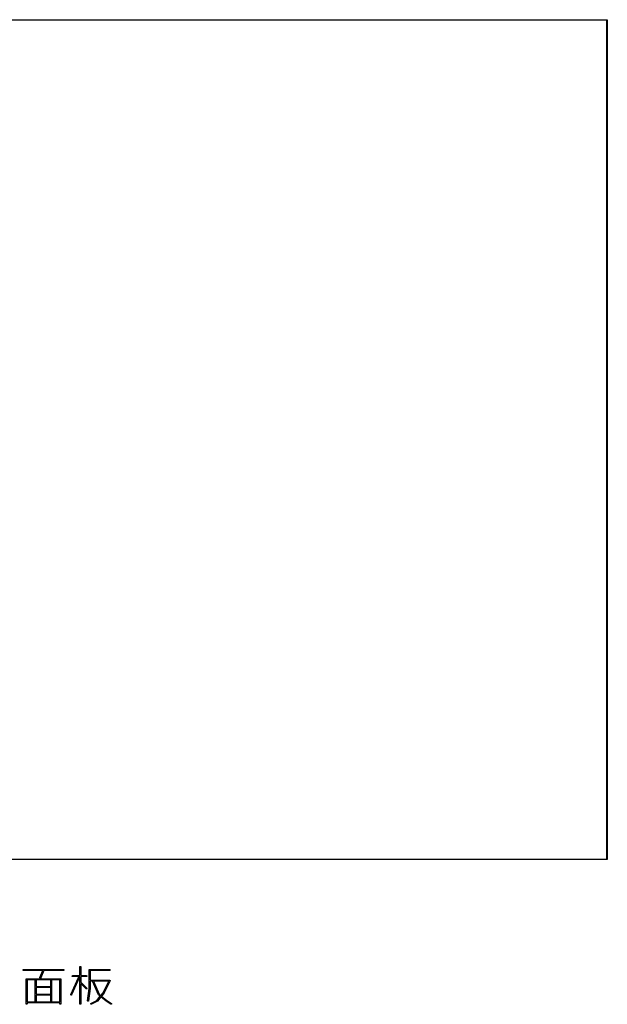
# Model space of a CAD drawing. Extents: x 24 to 204, y -176 to -24.
# Tile 6 of 6: x 113 to 204, y -176 to -24. Entities that reach past the tile are written whole.
import ezdxf

# ---------------------------------------------------------------- set-up
doc = ezdxf.new("R2010")
doc.units = 0
doc.layers.add('BLACK', color=7, linetype='CONTINUOUS')

msp = doc.modelspace()

# ---------------------------------------------------------------- linework, layer by layer
at = {"layer": 'BLACK', "linetype": 'CONTINUOUS'}
for p, q in [((24, -23.975), (204, -23.975)), ((203.975, -24.025), (24.025, -24.025)), ((203.975, -153.975), (203.975, -24.025)), ((204, -23.975), (204.009567, -23.976903)), ((204.009567, -23.976903), (204.023097, -23.990433)), ((204.023097, -23.990433), (204.025, -24)), ((204.025, -24), (204.025, -154)), ((24.025, -153.975), (203.975, -153.975)), ((204.025, -154), (204.023097, -154.009567)), ((204, -154.025), (24, -154.025)), ((204.009567, -154.023097), (204, -154.025)), ((204.023097, -154.009567), (204.009567, -154.023097)), ((122.309395, -170.666009), (122.310836, -170.651377)), ((122.309395, -172.01958), (122.309395, -170.666009)), ((122.310836, -170.651377), (122.322035, -170.624341)), ((122.322035, -170.624341), (122.342727, -170.603649)), ((122.342727, -170.603649), (122.369763, -170.59245)), ((122.369763, -170.59245), (122.399027, -170.59245)), ((122.399027, -170.59245), (122.426063, -170.603649)), ((122.426063, -170.603649), (122.446755, -170.624341)), ((122.446755, -170.624341), (122.457954, -170.651377)), ((122.457954, -170.651377), (122.459395, -170.666009)), ((122.459395, -170.666009), (122.459395, -172.01958)), ((113.501313, -171.127568), (113.512512, -171.100532)), ((113.501313, -171.156832), (113.501313, -171.127568)), ((113.512512, -171.183868), (113.501313, -171.156832)), ((113.512512, -171.100532), (113.533204, -171.07984)), ((113.533204, -171.20456), (113.512512, -171.183868)), ((113.533204, -171.07984), (113.56024, -171.068641)), ((113.56024, -171.215759), (113.533204, -171.20456)), ((113.56024, -171.068641), (113.574872, -171.0672)), ((113.574872, -171.2172), (113.56024, -171.215759)), ((113.574872, -171.0672), (119.765348, -171.0672)), ((116.559332, -171.2172), (113.574872, -171.2172)), ((116.124284, -172.304822), (116.559332, -171.2172)), ((116.720888, -171.2172), (116.263556, -172.36053)), ((119.765348, -171.2172), (116.720888, -171.2172)), ((119.765348, -171.0672), (119.77998, -171.068641)), ((119.77998, -171.215759), (119.765348, -171.2172)), ((119.77998, -171.068641), (119.807016, -171.07984)), ((119.807016, -171.20456), (119.77998, -171.215759)), ((119.807016, -171.07984), (119.827708, -171.100532)), ((119.827708, -171.183868), (119.807016, -171.20456)), ((119.827708, -171.100532), (119.838907, -171.127568)), ((119.838907, -171.156832), (119.827708, -171.183868)), ((119.838907, -171.127568), (119.838907, -171.156832)), ((120.887547, -174.920688), (122.078022, -172.301641)), ((121.12036, -172.079948), (121.131559, -172.052912)), ((121.12036, -172.109212), (121.12036, -172.079948)), ((121.131559, -172.136248), (121.12036, -172.109212)), ((121.131559, -172.052912), (121.152251, -172.03222)), ((121.152251, -172.15694), (121.131559, -172.136248)), ((121.152251, -172.03222), (121.179287, -172.021021)), ((121.179287, -172.168139), (121.152251, -172.15694)), ((121.179287, -172.021021), (121.193919, -172.01958)), ((121.193919, -172.16958), (121.179287, -172.168139)), ((121.193919, -172.01958), (122.309395, -172.01958)), ((122.309395, -172.16958), (121.193919, -172.16958)), ((122.078022, -172.301641), (122.085389, -172.288917)), ((122.085389, -172.288917), (122.106772, -172.268938)), ((122.106772, -172.268938), (122.134172, -172.258663)), ((122.134172, -172.258663), (122.163418, -172.259656)), ((122.163418, -172.259656), (122.190059, -172.271765)), ((122.190059, -172.271765), (122.210038, -172.293148)), ((122.210038, -172.293148), (122.220313, -172.320548)), ((122.309395, -176.380295), (122.309395, -172.16958)), ((122.459395, -172.01958), (123.336776, -172.01958)), ((123.336776, -172.16958), (122.459395, -172.16958)), ((122.459395, -172.16958), (122.459395, -173.015895)), ((123.336776, -172.01958), (123.351408, -172.021021)), ((123.351408, -172.168139), (123.336776, -172.16958)), ((123.351408, -172.021021), (123.378444, -172.03222)), ((123.378444, -172.15694), (123.351408, -172.168139)), ((123.378444, -172.03222), (123.399136, -172.052912)), ((123.399136, -172.136248), (123.378444, -172.15694)), ((123.399136, -172.052912), (123.410335, -172.079948)), ((123.410335, -172.109212), (123.399136, -172.136248)), ((123.410335, -172.079948), (123.410335, -172.109212)), ((123.737967, -171.1422), (123.739408, -171.127568)), ((123.737967, -173.994672), (123.737967, -171.1422)), ((123.739408, -171.127568), (123.750607, -171.100532)), ((123.750607, -171.100532), (123.771299, -171.07984)), ((123.771299, -171.07984), (123.798335, -171.068641)), ((123.798335, -171.068641), (123.812967, -171.0672)), ((123.812967, -171.0672), (126.908205, -171.0672)), ((126.908205, -171.2172), (123.887967, -171.2172)), ((123.887967, -171.2172), (123.887967, -172.733866)), ((126.908205, -171.0672), (126.922837, -171.068641)), ((126.922837, -171.215759), (126.908205, -171.2172)), ((126.922837, -171.068641), (126.949873, -171.07984)), ((126.949873, -171.20456), (126.922837, -171.215759)), ((126.949873, -171.07984), (126.970565, -171.100532)), ((126.970565, -171.183868), (126.949873, -171.20456)), ((126.970565, -171.100532), (126.981764, -171.127568)), ((126.981764, -171.156832), (126.970565, -171.183868)), ((126.981764, -171.127568), (126.981764, -171.156832)), ((113.976062, -172.570771), (113.977503, -172.556139)), ((113.976062, -176.380295), (113.976062, -172.570771)), ((113.977503, -172.556139), (113.988702, -172.529103)), ((113.988702, -172.529103), (114.009394, -172.508411)), ((114.009394, -172.508411), (114.03643, -172.497212)), ((114.03643, -172.497212), (114.051062, -172.495771)), ((114.051062, -172.495771), (119.289158, -172.495771)), ((115.404634, -172.645771), (114.126062, -172.645771)), ((114.126062, -172.645771), (114.126062, -176.0672)), ((115.404634, -176.0672), (115.404634, -172.645771)), ((117.785586, -172.645771), (115.554634, -172.645771)), ((115.554634, -172.645771), (115.554634, -173.686247)), ((115.554634, -173.686247), (117.785586, -173.686247)), ((116.120188, -172.318942), (116.124284, -172.304822)), ((116.120545, -172.348204), (116.120188, -172.318942)), ((116.132072, -172.375101), (116.120545, -172.348204)), ((116.153015, -172.39554), (116.132072, -172.375101)), ((116.180186, -172.406408), (116.153015, -172.39554)), ((116.209448, -172.406051), (116.180186, -172.406408)), ((116.236345, -172.394524), (116.209448, -172.406051)), ((116.256784, -172.373581), (116.236345, -172.394524)), ((116.263556, -172.36053), (116.256784, -172.373581)), ((117.785586, -173.686247), (117.785586, -172.645771)), ((119.214158, -172.645771), (117.935586, -172.645771)), ((117.935586, -172.645771), (117.935586, -176.0672)), ((119.214158, -176.0672), (119.214158, -172.645771)), ((119.289158, -172.495771), (119.30379, -172.497212)), ((119.30379, -172.497212), (119.330826, -172.508411)), ((119.330826, -172.508411), (119.351518, -172.529103)), ((119.351518, -172.529103), (119.362717, -172.556139)), ((119.362717, -172.556139), (119.364158, -172.570771)), ((119.364158, -172.570771), (119.364158, -176.380295)), ((122.214577, -172.363711), (121.024101, -174.982758)), ((122.21932, -172.349795), (122.214577, -172.363711)), ((122.220313, -172.320548), (122.21932, -172.349795)), ((122.459395, -173.015895), (123.389809, -173.946309)), ((123.283743, -174.052375), (122.459395, -173.228027)), ((122.459395, -173.228027), (122.459395, -176.380295)), ((123.887967, -172.733866), (126.908205, -172.733866)), ((124.240417, -172.883866), (123.887967, -172.883866)), ((123.887967, -172.883866), (123.887967, -173.999342)), ((125.173002, -174.982183), (124.240417, -172.883866)), ((126.786852, -172.883866), (124.404564, -172.883866)), ((124.404564, -172.883866), (125.302654, -174.904569)), ((125.892295, -174.67298), (126.786852, -172.883866)), ((126.975287, -172.842407), (126.022906, -174.747169)), ((126.908205, -172.733866), (126.922837, -172.735307)), ((126.922837, -172.735307), (126.925326, -172.736338)), ((126.925326, -172.736338), (126.928014, -172.736529)), ((126.928014, -172.736529), (126.93877, -172.741907)), ((126.93877, -172.741907), (126.949873, -172.746506)), ((126.949873, -172.746506), (126.951777, -172.74841)), ((126.951777, -172.74841), (126.954189, -172.749616)), ((126.954189, -172.749616), (126.962067, -172.7587)), ((126.962067, -172.7587), (126.970565, -172.767198)), ((126.970565, -172.767198), (126.971596, -172.769688)), ((126.971596, -172.769688), (126.973362, -172.771724)), ((126.973362, -172.771724), (126.977162, -172.783126)), ((126.980542, -172.828675), (126.975287, -172.842407)), ((126.977162, -172.783126), (126.981764, -172.794234)), ((126.980732, -172.825987), (126.980542, -172.828675)), ((126.981764, -172.823498), (126.980732, -172.825987)), ((126.981764, -172.794234), (126.981764, -172.796929)), ((126.981764, -172.796929), (126.982616, -172.799485)), ((126.982616, -172.799485), (126.981764, -172.811476)), ((126.981764, -172.811476), (126.981764, -172.823498)), ((117.785586, -173.836247), (115.554634, -173.836247)), ((115.554634, -173.836247), (115.554634, -174.876723)), ((115.554634, -174.876723), (117.785586, -174.876723)), ((117.785586, -175.026723), (115.554634, -175.026723)), ((115.554634, -175.026723), (115.554634, -176.0672)), ((117.785586, -174.876723), (117.785586, -173.836247)), ((117.785586, -176.0672), (117.785586, -175.026723)), ((120.881811, -174.963851), (120.882804, -174.934605)), ((120.892086, -174.991251), (120.881811, -174.963851)), ((120.882804, -174.934605), (120.887547, -174.920688)), ((120.912065, -175.012634), (120.892086, -174.991251)), ((120.938706, -175.024743), (120.912065, -175.012634)), ((120.967952, -175.025736), (120.938706, -175.024743)), ((120.995352, -175.015461), (120.967952, -175.025736)), ((121.016735, -174.995482), (120.995352, -175.015461)), ((121.024101, -174.982758), (121.016735, -174.995482)), ((123.295108, -174.061702), (123.283743, -174.052375)), ((123.322144, -174.072901), (123.295108, -174.061702)), ((123.351407, -174.072901), (123.322144, -174.072901)), ((123.378444, -174.061702), (123.351407, -174.072901)), ((123.399136, -174.04101), (123.378444, -174.061702)), ((123.389809, -173.946309), (123.399136, -173.957674)), ((123.399136, -173.957674), (123.410335, -173.98471)), ((123.410335, -174.013973), (123.399136, -174.04101)), ((123.410335, -173.98471), (123.410335, -174.013973)), ((123.500451, -175.894801), (123.737967, -173.994672)), ((123.887388, -174.008645), (123.649293, -175.913407)), ((123.88751, -174.00398), (123.887388, -174.008645)), ((123.887967, -173.999342), (123.88751, -174.00398)), ((124.955168, -175.844388), (125.455517, -175.218953)), ((125.572647, -175.312657), (125.062008, -175.950956)), ((125.180262, -174.994969), (125.173002, -174.982183)), ((125.182601, -174.997192), (125.180262, -174.994969)), ((125.18416, -175.000022), (125.182601, -174.997192)), ((125.194686, -175.010288), (125.18416, -175.000022)), ((125.455517, -175.218953), (125.194686, -175.010288)), ((125.302654, -174.904569), (125.549221, -175.101823)), ((125.549221, -175.101823), (125.892295, -174.67298)), ((126.385162, -175.962669), (125.572647, -175.312657)), ((126.014389, -174.76048), (125.666351, -175.195527)), ((125.666351, -175.195527), (126.476318, -175.843501)), ((126.014797, -174.759851), (126.014389, -174.76048)), ((126.015074, -174.759612), (126.014797, -174.759851)), ((126.018719, -174.75382), (126.015074, -174.759612)), ((126.022404, -174.748154), (126.018719, -174.75382)), ((126.022504, -174.747806), (126.022404, -174.748154)), ((126.022906, -174.747169), (126.022504, -174.747806)), ((113.977503, -176.394927), (113.976062, -176.380295)), ((113.988702, -176.421963), (113.977503, -176.394927)), ((114.009394, -176.442655), (113.988702, -176.421963)), ((114.03643, -176.453854), (114.009394, -176.442655)), ((114.065694, -176.453854), (114.03643, -176.453854)), ((114.09273, -176.442655), (114.065694, -176.453854)), ((114.113422, -176.421963), (114.09273, -176.442655)), ((114.124621, -176.394927), (114.113422, -176.421963)), ((114.126062, -176.380295), (114.124621, -176.394927)), ((114.126062, -176.0672), (115.404634, -176.0672)), ((119.214158, -176.2172), (114.126062, -176.2172)), ((114.126062, -176.2172), (114.126062, -176.380295)), ((115.554634, -176.0672), (117.785586, -176.0672)), ((117.935586, -176.0672), (119.214158, -176.0672)), ((119.214158, -176.380295), (119.214158, -176.2172)), ((119.215599, -176.394927), (119.214158, -176.380295)), ((119.226798, -176.421963), (119.215599, -176.394927)), ((119.24749, -176.442655), (119.226798, -176.421963)), ((119.274526, -176.453854), (119.24749, -176.442655)), ((119.30379, -176.453854), (119.274526, -176.453854)), ((119.330826, -176.442655), (119.30379, -176.453854)), ((119.351518, -176.421963), (119.330826, -176.442655)), ((119.362717, -176.394927), (119.351518, -176.421963)), ((119.364158, -176.380295), (119.362717, -176.394927)), ((122.310836, -176.394927), (122.309395, -176.380295)), ((122.322035, -176.421963), (122.310836, -176.394927)), ((122.342727, -176.442655), (122.322035, -176.421963)), ((122.369763, -176.453854), (122.342727, -176.442655)), ((122.399027, -176.453854), (122.369763, -176.453854)), ((122.426063, -176.442655), (122.399027, -176.453854)), ((122.446755, -176.421963), (122.426063, -176.442655)), ((122.457954, -176.394927), (122.446755, -176.421963)), ((122.459395, -176.380295), (122.457954, -176.394927)), ((123.500066, -175.909499), (123.500451, -175.894801)), ((123.507825, -175.937715), (123.500066, -175.909499)), ((123.525791, -175.960814), (123.507825, -175.937715)), ((123.551229, -175.97528), (123.525791, -175.960814)), ((123.580267, -175.97891), (123.551229, -175.97528)), ((123.608483, -175.971151), (123.580267, -175.97891)), ((123.631582, -175.953185), (123.608483, -175.971151)), ((123.646048, -175.927747), (123.631582, -175.953185)), ((123.649293, -175.913407), (123.646048, -175.927747)), ((123.976651, -176.370914), (123.985905, -176.343153)), ((123.978725, -176.400104), (123.976651, -176.370914)), ((123.991812, -176.426279), (123.978725, -176.400104)), ((123.985905, -176.343153), (124.005078, -176.321045)), ((124.01392, -176.445452), (123.991812, -176.426279)), ((124.005078, -176.321045), (124.017521, -176.313213)), ((124.041681, -176.454706), (124.01392, -176.445452)), ((124.017521, -176.313213), (124.955168, -175.844388)), ((124.070871, -176.452632), (124.041681, -176.454706)), ((124.084603, -176.447377), (124.070871, -176.452632)), ((125.036984, -175.971186), (124.084603, -176.447377)), ((125.049427, -175.963353), (125.036984, -175.971186)), ((125.050416, -175.962211), (125.049427, -175.963353)), ((125.051742, -175.961482), (125.050416, -175.962211)), ((125.062008, -175.950956), (125.051742, -175.961482)), ((126.387887, -175.964441), (126.385162, -175.962669)), ((126.390411, -175.966508), (126.387887, -175.964441)), ((127.104697, -176.442699), (126.390411, -175.966508)), ((126.476318, -175.843501), (127.187902, -176.317891)), ((127.117671, -176.449616), (127.104697, -176.442699)), ((127.146379, -176.455295), (127.117671, -176.449616)), ((127.175073, -176.449556), (127.146379, -176.455295)), ((127.199388, -176.433273), (127.175073, -176.449556)), ((127.187902, -176.317891), (127.199278, -176.327207)), ((127.199278, -176.327207), (127.215561, -176.351522)), ((127.215621, -176.408924), (127.199388, -176.433273)), ((127.215561, -176.351522), (127.2213, -176.380216)), ((127.2213, -176.380216), (127.215621, -176.408924))]:
    msp.add_line(p, q, dxfattribs=at)

doc.saveas('drawing.dxf')
